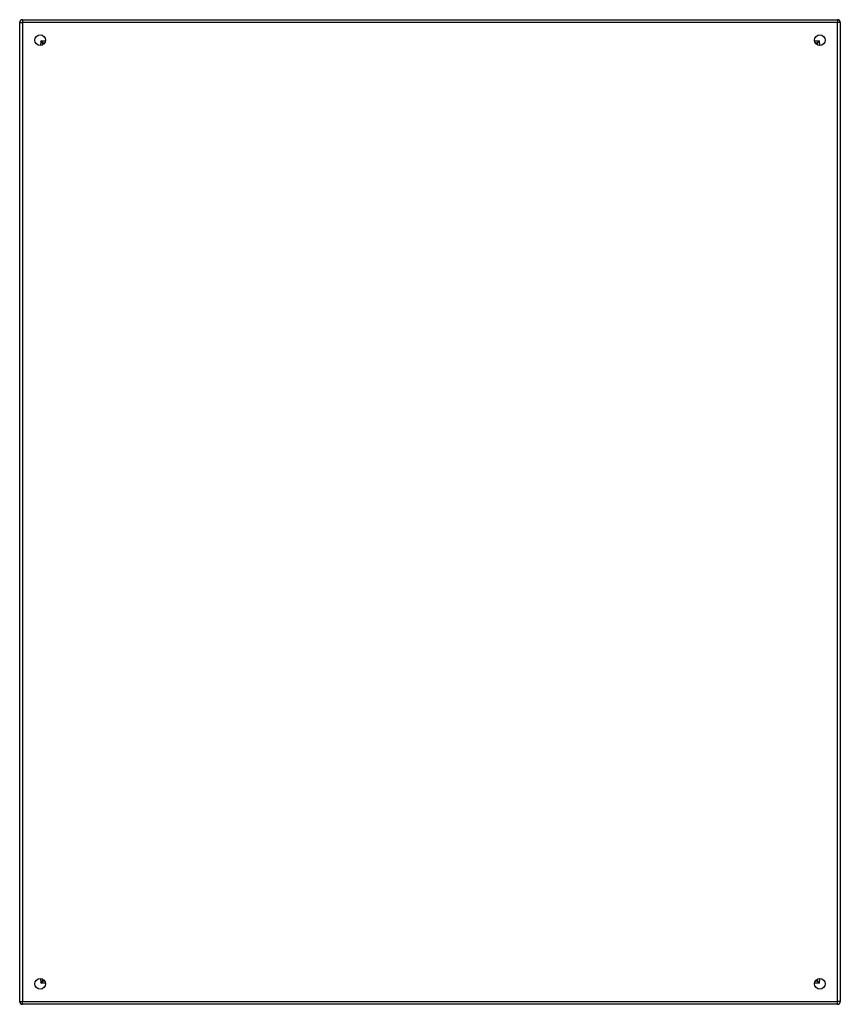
# Model space of a CAD drawing. Header units: inches. Extents: x 39.9 to 69.9, y 10.9 to 46.9.
import ezdxf

# ---------------------------------------------------------------- set-up
doc = ezdxf.new("R2010")
doc.units = ezdxf.units.IN
doc.header["$LTSCALE"] = 5.066667
doc.header["$MEASUREMENT"] = 0
doc.layers.add('Visible Edges(ANSI)', color=7, linetype='Continuous', lineweight=25)
doc.layers.add('Visible Tangent Edges(ANSI)', color=7, linetype='Continuous', lineweight=25)

msp = doc.modelspace()

# ---------------------------------------------------------------- linework, layer by layer
at = {"layer": 'Visible Edges(ANSI)'}
for p, q in [((39.856, 11.023), (39.856, 46.825)), ((39.955, 46.924), (69.757, 46.924)), ((69.856, 46.825), (69.856, 11.023)), ((40.722, 46.027), (40.722, 46.017)), ((40.762, 46.058), (40.753, 46.058)), ((68.959, 46.058), (68.949, 46.058)), ((68.99, 46.027), (68.99, 46.017)), ((40.722, 11.831), (40.722, 11.821)), ((40.753, 11.79), (40.762, 11.79)), ((68.949, 11.79), (68.959, 11.79)), ((68.99, 11.831), (68.99, 11.821)), ((69.757, 10.924), (39.955, 10.924))]:
    msp.add_line(p, q, dxfattribs=at)
for centre in [(40.606, 46.174), (69.106, 46.174), (40.606, 11.674), (69.106, 11.674)]:
    msp.add_circle(centre, 0.195, dxfattribs=at)
for centre, radius, start, end in [((39.955, 46.825), 0.099, 90, 180), ((69.757, 46.825), 0.099, 0, 90), ((40.753, 46.027), 0.031, 90, 180), ((68.959, 46.027), 0.031, 0, 90), ((40.753, 11.821), 0.031, 180, 270), ((68.959, 11.821), 0.031, 270, 0), ((39.955, 11.023), 0.099, 180, 270), ((69.757, 11.023), 0.099, 270, 0)]:
    msp.add_arc(centre, radius, start, end, dxfattribs=at)
at = {"layer": 'Visible Tangent Edges(ANSI)'}
for p, q in [((39.856, 46.825), (39.955, 46.825)), ((39.955, 46.924), (39.955, 46.825)), ((39.955, 46.825), (39.955, 11.023)), ((69.757, 46.825), (39.955, 46.825)), ((69.757, 46.924), (69.757, 46.825)), ((69.757, 11.023), (69.757, 46.825)), ((69.856, 46.825), (69.757, 46.825)), ((40.722, 46.027), (40.623, 46.157)), ((40.623, 46.157), (40.753, 46.058)), ((40.623, 46.157), (40.623, 46.058)), ((40.623, 46.157), (40.8, 46.157)), ((68.911, 46.157), (69.089, 46.157)), ((68.959, 46.058), (69.089, 46.157)), ((69.089, 46.157), (68.99, 46.027)), ((69.089, 46.058), (69.089, 46.157)), ((40.623, 45.98), (40.623, 46.058)), ((69.089, 46.058), (69.089, 45.98)), ((40.623, 11.79), (40.623, 11.868)), ((40.623, 11.691), (40.722, 11.821)), ((40.753, 11.79), (40.623, 11.691)), ((40.623, 11.79), (40.623, 11.691)), ((40.8, 11.691), (40.623, 11.691)), ((69.089, 11.691), (68.911, 11.691)), ((69.089, 11.691), (68.959, 11.79)), ((68.99, 11.821), (69.089, 11.691)), ((69.089, 11.868), (69.089, 11.79)), ((69.089, 11.691), (69.089, 11.79)), ((39.856, 11.023), (39.955, 11.023)), ((39.955, 11.023), (69.757, 11.023)), ((39.955, 10.924), (39.955, 11.023)), ((69.856, 11.023), (69.757, 11.023)), ((69.757, 10.924), (69.757, 11.023))]:
    msp.add_line(p, q, dxfattribs=at)

doc.saveas('drawing.dxf')
